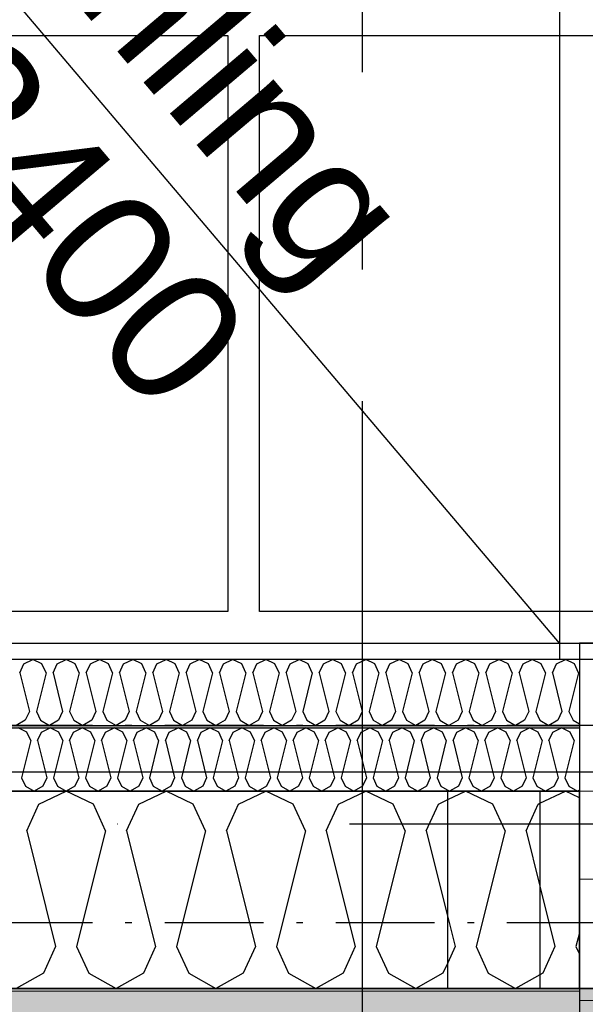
# Model space of a CAD drawing. Header units: millimetres. Extents: x -173281 to 144469, y -85977 to 83288.
# Tile 52 of 88: x -68933 to -68504, y -43974 to -43226. Entities that reach past the tile are written whole.
import ezdxf
from ezdxf.enums import TextEntityAlignment as Align

# ---------------------------------------------------------------- set-up
doc = ezdxf.new("R2010")
doc.units = ezdxf.units.MM
doc.header["$LTSCALE"] = 0.5
doc.header["$MEASUREMENT"] = 0
for name, pattern in [('Akselinje', [1500, 1000, -200, 100, -200]), ('Over snittplan', [260, 150, -50, 10, -50]), ('PLINE', [0]), ('Prikk & stiplet', [1340.555525, 705.555534, -352.777767, 0, -282.222223])]:
    doc.linetypes.add(name, pattern=pattern)
for name, color, linetype in [('223- Bjelker', 7, 'Continuous'), ('231- Bærende yttervegger', 7, 'Continuous'), ('231- Bærende yttervegger (Skravur)', 7, 'Continuous'), ('231- Bærende yttervegger(Nye konstruksjoner)', 7, 'Continuous'), ('232- Ikke-bærende yttervegger (Skravur)(Nye konstruksjoner)', 7, 'Continuous'), ('232- Ikke-bærende yttervegger(Nye konstruksjoner)', 7, 'Continuous'), ('235- Utvendig kledning og overflate (Skravur)(Nye konstruksjoner)', 7, 'Continuous'), ('244- Vinduer_ dører_ foldevegger(Nye konstruksjoner)', 7, 'Continuous'), ('252- Gulv på grunn_ bunnplate', 7, 'Continuous'), ('255- Gulvoverflate(Nye konstruksjoner)', 7, 'Continuous'), ('255- Gulvoverflate(Polylinje)(Nye konstruksjoner)', 7, 'Continuous'), ('256- Faste himlinger og overflatebehandling(Nye konstruksjoner)', 7, 'Continuous'), ('257- Systemhimlinger(Nye konstruksjoner)', 7, 'Continuous'), ('82-- Modullinjer', 7, 'Continuous'), ('862- M___Nettoareal(Nye konstruksjoner)', 7, 'Continuous')]:
    doc.layers.add(name, color=color, linetype=linetype)
for name, color, linetype, lineweight in [('234- Vinduer_ dører_ porter(Nye konstruksjoner)', 7, 'Continuous', 0), ('235- Utvendig kledning og overflate(Nye konstruksjoner)', 7, 'Continuous', 0), ('236- Innvendig kledning og overflate(Nye konstruksjoner)', 7, 'Continuous', 0)]:
    doc.layers.add(name, color=color, linetype=linetype, lineweight=lineweight)
doc.styles.add('GENERATED_STYLE_1', font='arial.ttf')
doc.styles.add('GENERATED_STYLE_2', font='arial.ttf')
pattern_1 = [(0, (0, 0), (0, 43.30127), [0, -25]), (0, (12.5, 21.65), (0, 43.30127), [0, -25])]

# ---------------------------------------------------------------- blocks, each defined once
blk = doc.blocks.new('*X396')
at = {"layer": '231- Bærende yttervegger (Skravur)', "linetype": 'PLINE'}
for p, q in [((-68608.16, -43818.35), (-68594.59, -43811.93)), ((-68573.87, -43821.73), (-68594.59, -43811.93)), ((-68564.63, -43842.05), (-68573.87, -43821.73)), ((-68548.68, -43842.05), (-68539.44, -43821.73)), ((-68539.44, -43821.73), (-68538.16, -43821.13)), ((-68564.63, -43842.05), (-68586.62, -43930.04)), ((-68548.68, -43842.05), (-68538.16, -43884.15)), ((-68608.16, -43907.67), (-68602.57, -43930.04)), ((-68602.57, -43930.04), (-68608.16, -43942.34)), ((-68586.62, -43930.04), (-68577.38, -43950.36)), ((-68577.38, -43950.36), (-68556.66, -43961.93)), ((-68538.16, -43951.61), (-68556.66, -43961.93))]:
    blk.add_line(p, q, dxfattribs=at)
blk = doc.blocks.new('Vindu[40]')
at = {"layer": '234- Vinduer_ dører_ porter(Nye konstruksjoner)', "linetype": 'PLINE'}
for p, q in [((-67488.16, -43811.93), (-68508.16, -43811.93)), ((-68508.16, -43878.93), (-68493.16, -43878.93)), ((-67488.16, -43961.93), (-68508.16, -43961.93)), ((-68493.16, -43970.93), (-68508.16, -43970.93))]:
    blk.add_line(p, q, dxfattribs=at)
at = {"layer": '244- Vinduer_ dører_ foldevegger(Nye konstruksjoner)', "linetype": 'PLINE'}
for p, q in [((-68508.16, -43878.93), (-68508.16, -43811.93)), ((-68508.16, -43961.93), (-68508.16, -43878.93)), ((-68508.16, -43961.93), (-68508.16, -43878.93))]:
    blk.add_line(p, q, dxfattribs=at)
blk = doc.blocks.new('*X727')
at = {"layer": '232- Ikke-bærende yttervegger (Skravur)(Nye konstruksjoner)', "linetype": 'PLINE'}
for p, q in [((-68927.9, -43767.07), (-68934.53, -43763.93)), ((-68916.88, -43767.07), (-68910.25, -43763.93)), ((-68903.62, -43767.07), (-68910.25, -43763.93)), ((-68892.6, -43767.07), (-68885.97, -43763.93)), ((-68879.34, -43767.07), (-68885.97, -43763.93)), ((-68868.32, -43767.07), (-68861.69, -43763.93)), ((-68855.06, -43767.07), (-68861.69, -43763.93)), ((-68844.04, -43767.07), (-68837.41, -43763.93)), ((-68830.78, -43767.07), (-68837.41, -43763.93)), ((-68819.76, -43767.07), (-68813.13, -43763.93)), ((-68806.5, -43767.07), (-68813.13, -43763.93)), ((-68795.48, -43767.07), (-68788.84, -43763.93)), ((-68782.21, -43767.07), (-68788.84, -43763.93)), ((-68771.19, -43767.07), (-68764.56, -43763.93)), ((-68757.93, -43767.07), (-68764.56, -43763.93)), ((-68746.91, -43767.07), (-68740.28, -43763.93)), ((-68733.65, -43767.07), (-68740.28, -43763.93)), ((-68722.63, -43767.07), (-68716, -43763.93)), ((-68709.37, -43767.07), (-68716, -43763.93)), ((-68698.35, -43767.07), (-68691.72, -43763.93)), ((-68685.09, -43767.07), (-68691.72, -43763.93)), ((-68674.07, -43767.07), (-68667.44, -43763.93)), ((-68660.81, -43767.07), (-68667.44, -43763.93)), ((-68649.79, -43767.07), (-68643.16, -43763.93)), ((-68636.53, -43767.07), (-68643.16, -43763.93)), ((-68625.51, -43767.07), (-68618.88, -43763.93)), ((-68612.24, -43767.07), (-68618.88, -43763.93)), ((-68601.23, -43767.07), (-68594.59, -43763.93)), ((-68587.96, -43767.07), (-68594.59, -43763.93)), ((-68576.94, -43767.07), (-68570.31, -43763.93)), ((-68563.68, -43767.07), (-68570.31, -43763.93)), ((-68552.66, -43767.07), (-68546.03, -43763.93)), ((-68539.4, -43767.07), (-68546.03, -43763.93)), ((-68528.38, -43767.07), (-68521.75, -43763.93)), ((-68515.12, -43767.07), (-68521.75, -43763.93)), ((-68924.94, -43773.57), (-68927.9, -43767.07)), ((-68919.84, -43773.57), (-68916.88, -43767.07)), ((-68900.66, -43773.57), (-68903.62, -43767.07)), ((-68895.56, -43773.57), (-68892.6, -43767.07)), ((-68876.38, -43773.57), (-68879.34, -43767.07)), ((-68871.28, -43773.57), (-68868.32, -43767.07)), ((-68852.1, -43773.57), (-68855.06, -43767.07)), ((-68847, -43773.57), (-68844.04, -43767.07)), ((-68827.82, -43773.57), (-68830.78, -43767.07)), ((-68822.72, -43773.57), (-68819.76, -43767.07)), ((-68803.54, -43773.57), (-68806.5, -43767.07)), ((-68798.43, -43773.57), (-68795.48, -43767.07)), ((-68779.25, -43773.57), (-68782.21, -43767.07)), ((-68774.15, -43773.57), (-68771.19, -43767.07)), ((-68754.97, -43773.57), (-68757.93, -43767.07)), ((-68749.87, -43773.57), (-68746.91, -43767.07)), ((-68730.69, -43773.57), (-68733.65, -43767.07)), ((-68725.59, -43773.57), (-68722.63, -43767.07)), ((-68706.41, -43773.57), (-68709.37, -43767.07)), ((-68701.31, -43773.57), (-68698.35, -43767.07)), ((-68682.13, -43773.57), (-68685.09, -43767.07)), ((-68677.03, -43773.57), (-68674.07, -43767.07)), ((-68657.85, -43773.57), (-68660.81, -43767.07)), ((-68652.75, -43773.57), (-68649.79, -43767.07)), ((-68633.57, -43773.57), (-68636.53, -43767.07)), ((-68628.47, -43773.57), (-68625.51, -43767.07)), ((-68609.29, -43773.57), (-68612.24, -43767.07)), ((-68604.18, -43773.57), (-68601.23, -43767.07)), ((-68585, -43773.57), (-68587.96, -43767.07)), ((-68579.9, -43773.57), (-68576.94, -43767.07)), ((-68560.72, -43773.57), (-68563.68, -43767.07)), ((-68555.62, -43773.57), (-68552.66, -43767.07)), ((-68536.44, -43773.57), (-68539.4, -43767.07)), ((-68531.34, -43773.57), (-68528.38, -43767.07)), ((-68512.16, -43773.57), (-68515.12, -43767.07)), ((-68924.94, -43773.57), (-68931.98, -43801.72)), ((-68919.84, -43773.57), (-68912.8, -43801.72)), ((-68900.66, -43773.57), (-68907.7, -43801.72)), ((-68895.56, -43773.57), (-68888.52, -43801.72)), ((-68876.38, -43773.57), (-68883.42, -43801.72)), ((-68871.28, -43773.57), (-68864.24, -43801.72)), ((-68852.1, -43773.57), (-68859.14, -43801.72)), ((-68847, -43773.57), (-68839.96, -43801.72)), ((-68827.82, -43773.57), (-68834.86, -43801.72)), ((-68822.72, -43773.57), (-68815.68, -43801.72)), ((-68803.54, -43773.57), (-68810.58, -43801.72)), ((-68798.43, -43773.57), (-68791.4, -43801.72)), ((-68779.25, -43773.57), (-68786.29, -43801.72)), ((-68774.15, -43773.57), (-68767.11, -43801.72)), ((-68754.97, -43773.57), (-68762.01, -43801.72)), ((-68749.87, -43773.57), (-68742.83, -43801.72)), ((-68730.69, -43773.57), (-68737.73, -43801.72)), ((-68725.59, -43773.57), (-68718.55, -43801.72)), ((-68706.41, -43773.57), (-68713.45, -43801.72)), ((-68701.31, -43773.57), (-68694.27, -43801.72)), ((-68682.13, -43773.57), (-68689.17, -43801.72)), ((-68677.03, -43773.57), (-68669.99, -43801.72)), ((-68657.85, -43773.57), (-68664.89, -43801.72)), ((-68652.75, -43773.57), (-68645.71, -43801.72)), ((-68633.57, -43773.57), (-68640.61, -43801.72)), ((-68628.47, -43773.57), (-68621.43, -43801.72)), ((-68609.29, -43773.57), (-68616.33, -43801.72)), ((-68604.18, -43773.57), (-68597.15, -43801.72)), ((-68585, -43773.57), (-68592.04, -43801.72)), ((-68579.9, -43773.57), (-68572.86, -43801.72)), ((-68560.72, -43773.57), (-68567.76, -43801.72)), ((-68555.62, -43773.57), (-68548.58, -43801.72)), ((-68536.44, -43773.57), (-68543.48, -43801.72)), ((-68531.34, -43773.57), (-68524.3, -43801.72)), ((-68512.16, -43773.57), (-68519.2, -43801.72)), ((-68931.98, -43801.72), (-68929.02, -43808.23)), ((-68912.8, -43801.72), (-68915.76, -43808.23)), ((-68907.7, -43801.72), (-68904.74, -43808.23)), ((-68888.52, -43801.72), (-68891.48, -43808.23)), ((-68883.42, -43801.72), (-68880.46, -43808.23)), ((-68864.24, -43801.72), (-68867.2, -43808.23)), ((-68859.14, -43801.72), (-68856.18, -43808.23)), ((-68839.96, -43801.72), (-68842.92, -43808.23)), ((-68834.86, -43801.72), (-68831.9, -43808.23)), ((-68815.68, -43801.72), (-68818.64, -43808.23)), ((-68810.58, -43801.72), (-68807.62, -43808.23)), ((-68791.4, -43801.72), (-68794.35, -43808.23)), ((-68786.29, -43801.72), (-68783.34, -43808.23)), ((-68767.11, -43801.72), (-68770.07, -43808.23)), ((-68762.01, -43801.72), (-68759.05, -43808.23)), ((-68742.83, -43801.72), (-68745.79, -43808.23)), ((-68737.73, -43801.72), (-68734.77, -43808.23)), ((-68718.55, -43801.72), (-68721.51, -43808.23)), ((-68713.45, -43801.72), (-68710.49, -43808.23)), ((-68694.27, -43801.72), (-68697.23, -43808.23)), ((-68689.17, -43801.72), (-68686.21, -43808.23)), ((-68669.99, -43801.72), (-68672.95, -43808.23)), ((-68664.89, -43801.72), (-68661.93, -43808.23)), ((-68645.71, -43801.72), (-68648.67, -43808.23)), ((-68640.61, -43801.72), (-68637.65, -43808.23)), ((-68621.43, -43801.72), (-68624.39, -43808.23)), ((-68616.33, -43801.72), (-68613.37, -43808.23)), ((-68597.15, -43801.72), (-68600.1, -43808.23)), ((-68592.04, -43801.72), (-68589.08, -43808.23)), ((-68572.86, -43801.72), (-68575.82, -43808.23)), ((-68567.76, -43801.72), (-68564.8, -43808.23)), ((-68548.58, -43801.72), (-68551.54, -43808.23)), ((-68543.48, -43801.72), (-68540.52, -43808.23)), ((-68524.3, -43801.72), (-68527.26, -43808.23)), ((-68519.2, -43801.72), (-68516.24, -43808.23)), ((-68929.02, -43808.23), (-68922.39, -43811.93)), ((-68915.76, -43808.23), (-68922.39, -43811.93)), ((-68904.74, -43808.23), (-68898.11, -43811.93)), ((-68891.48, -43808.23), (-68898.11, -43811.93)), ((-68880.46, -43808.23), (-68873.83, -43811.93)), ((-68867.2, -43808.23), (-68873.83, -43811.93)), ((-68856.18, -43808.23), (-68849.55, -43811.93)), ((-68842.92, -43808.23), (-68849.55, -43811.93)), ((-68831.9, -43808.23), (-68825.27, -43811.93)), ((-68818.64, -43808.23), (-68825.27, -43811.93)), ((-68807.62, -43808.23), (-68800.99, -43811.93)), ((-68794.35, -43808.23), (-68800.99, -43811.93)), ((-68783.34, -43808.23), (-68776.7, -43811.93)), ((-68770.07, -43808.23), (-68776.7, -43811.93)), ((-68759.05, -43808.23), (-68752.42, -43811.93)), ((-68745.79, -43808.23), (-68752.42, -43811.93)), ((-68734.77, -43808.23), (-68728.14, -43811.93)), ((-68721.51, -43808.23), (-68728.14, -43811.93)), ((-68710.49, -43808.23), (-68703.86, -43811.93)), ((-68697.23, -43808.23), (-68703.86, -43811.93)), ((-68686.21, -43808.23), (-68679.58, -43811.93)), ((-68672.95, -43808.23), (-68679.58, -43811.93)), ((-68661.93, -43808.23), (-68655.3, -43811.93)), ((-68648.67, -43808.23), (-68655.3, -43811.93)), ((-68637.65, -43808.23), (-68631.02, -43811.93)), ((-68624.39, -43808.23), (-68631.02, -43811.93)), ((-68613.37, -43808.23), (-68606.74, -43811.93)), ((-68600.1, -43808.23), (-68606.74, -43811.93)), ((-68589.08, -43808.23), (-68582.45, -43811.93)), ((-68575.82, -43808.23), (-68582.45, -43811.93)), ((-68564.8, -43808.23), (-68558.17, -43811.93)), ((-68551.54, -43808.23), (-68558.17, -43811.93)), ((-68540.52, -43808.23), (-68533.89, -43811.93)), ((-68527.26, -43808.23), (-68533.89, -43811.93)), ((-68516.24, -43808.23), (-68509.61, -43811.93)), ((-68508.16, -43811.12), (-68509.61, -43811.93))]:
    blk.add_line(p, q, dxfattribs=at)
blk = doc.blocks.new('*X733')
at = {"layer": '232- Ikke-bærende yttervegger (Skravur)(Nye konstruksjoner)', "linetype": 'PLINE'}
for p, q in [((-68930.31, -43715.2), (-68923.4, -43711.93)), ((-68916.5, -43715.2), (-68923.4, -43711.93)), ((-68905.02, -43715.2), (-68898.11, -43711.93)), ((-68891.2, -43715.2), (-68898.11, -43711.93)), ((-68879.72, -43715.2), (-68872.82, -43711.93)), ((-68865.91, -43715.2), (-68872.82, -43711.93)), ((-68854.43, -43715.2), (-68847.52, -43711.93)), ((-68840.62, -43715.2), (-68847.52, -43711.93)), ((-68829.14, -43715.2), (-68822.23, -43711.93)), ((-68815.32, -43715.2), (-68822.23, -43711.93)), ((-68803.85, -43715.2), (-68796.94, -43711.93)), ((-68790.03, -43715.2), (-68796.94, -43711.93)), ((-68778.55, -43715.2), (-68771.65, -43711.93)), ((-68764.74, -43715.2), (-68771.65, -43711.93)), ((-68753.26, -43715.2), (-68746.35, -43711.93)), ((-68739.45, -43715.2), (-68746.35, -43711.93)), ((-68727.97, -43715.2), (-68721.06, -43711.93)), ((-68714.15, -43715.2), (-68721.06, -43711.93)), ((-68702.67, -43715.2), (-68695.77, -43711.93)), ((-68688.86, -43715.2), (-68695.77, -43711.93)), ((-68677.38, -43715.2), (-68670.47, -43711.93)), ((-68663.57, -43715.2), (-68670.47, -43711.93)), ((-68652.09, -43715.2), (-68645.18, -43711.93)), ((-68638.27, -43715.2), (-68645.18, -43711.93)), ((-68626.79, -43715.2), (-68619.89, -43711.93)), ((-68612.98, -43715.2), (-68619.89, -43711.93)), ((-68601.5, -43715.2), (-68594.59, -43711.93)), ((-68587.69, -43715.2), (-68594.59, -43711.93)), ((-68576.21, -43715.2), (-68569.3, -43711.93)), ((-68562.39, -43715.2), (-68569.3, -43711.93)), ((-68550.92, -43715.2), (-68544.01, -43711.93)), ((-68537.1, -43715.2), (-68544.01, -43711.93)), ((-68525.62, -43715.2), (-68518.72, -43711.93)), ((-68511.81, -43715.2), (-68518.72, -43711.93)), ((-68933.39, -43721.97), (-68930.31, -43715.2)), ((-68913.41, -43721.97), (-68916.5, -43715.2)), ((-68908.1, -43721.97), (-68905.02, -43715.2)), ((-68888.12, -43721.97), (-68891.2, -43715.2)), ((-68882.81, -43721.97), (-68879.72, -43715.2)), ((-68862.83, -43721.97), (-68865.91, -43715.2)), ((-68857.51, -43721.97), (-68854.43, -43715.2)), ((-68837.54, -43721.97), (-68840.62, -43715.2)), ((-68832.22, -43721.97), (-68829.14, -43715.2)), ((-68812.24, -43721.97), (-68815.32, -43715.2)), ((-68806.93, -43721.97), (-68803.85, -43715.2)), ((-68786.95, -43721.97), (-68790.03, -43715.2)), ((-68781.64, -43721.97), (-68778.55, -43715.2)), ((-68761.66, -43721.97), (-68764.74, -43715.2)), ((-68756.34, -43721.97), (-68753.26, -43715.2)), ((-68736.36, -43721.97), (-68739.45, -43715.2)), ((-68731.05, -43721.97), (-68727.97, -43715.2)), ((-68711.07, -43721.97), (-68714.15, -43715.2)), ((-68705.76, -43721.97), (-68702.67, -43715.2)), ((-68685.78, -43721.97), (-68688.86, -43715.2)), ((-68680.46, -43721.97), (-68677.38, -43715.2)), ((-68660.48, -43721.97), (-68663.57, -43715.2)), ((-68655.17, -43721.97), (-68652.09, -43715.2)), ((-68635.19, -43721.97), (-68638.27, -43715.2)), ((-68629.88, -43721.97), (-68626.79, -43715.2)), ((-68609.9, -43721.97), (-68612.98, -43715.2)), ((-68604.58, -43721.97), (-68601.5, -43715.2)), ((-68584.61, -43721.97), (-68587.69, -43715.2)), ((-68579.29, -43721.97), (-68576.21, -43715.2)), ((-68559.31, -43721.97), (-68562.39, -43715.2)), ((-68554, -43721.97), (-68550.92, -43715.2)), ((-68534.02, -43721.97), (-68537.1, -43715.2)), ((-68528.71, -43721.97), (-68525.62, -43715.2)), ((-68508.73, -43721.97), (-68511.81, -43715.2)), ((-68933.39, -43721.97), (-68926.06, -43751.3)), ((-68913.41, -43721.97), (-68920.75, -43751.3)), ((-68908.1, -43721.97), (-68900.77, -43751.3)), ((-68888.12, -43721.97), (-68895.45, -43751.3)), ((-68882.81, -43721.97), (-68875.47, -43751.3)), ((-68862.83, -43721.97), (-68870.16, -43751.3)), ((-68857.51, -43721.97), (-68850.18, -43751.3)), ((-68837.54, -43721.97), (-68844.87, -43751.3)), ((-68832.22, -43721.97), (-68824.89, -43751.3)), ((-68812.24, -43721.97), (-68819.57, -43751.3)), ((-68806.93, -43721.97), (-68799.6, -43751.3)), ((-68786.95, -43721.97), (-68794.28, -43751.3)), ((-68781.64, -43721.97), (-68774.3, -43751.3)), ((-68761.66, -43721.97), (-68768.99, -43751.3)), ((-68756.34, -43721.97), (-68749.01, -43751.3)), ((-68736.36, -43721.97), (-68743.7, -43751.3)), ((-68731.05, -43721.97), (-68723.72, -43751.3)), ((-68711.07, -43721.97), (-68718.4, -43751.3)), ((-68705.76, -43721.97), (-68698.42, -43751.3)), ((-68685.78, -43721.97), (-68693.11, -43751.3)), ((-68680.46, -43721.97), (-68673.13, -43751.3)), ((-68660.48, -43721.97), (-68667.82, -43751.3)), ((-68655.17, -43721.97), (-68647.84, -43751.3)), ((-68635.19, -43721.97), (-68642.52, -43751.3)), ((-68629.88, -43721.97), (-68622.54, -43751.3)), ((-68609.9, -43721.97), (-68617.23, -43751.3)), ((-68604.58, -43721.97), (-68597.25, -43751.3)), ((-68584.61, -43721.97), (-68591.94, -43751.3)), ((-68579.29, -43721.97), (-68571.96, -43751.3)), ((-68559.31, -43721.97), (-68566.64, -43751.3)), ((-68554, -43721.97), (-68546.67, -43751.3)), ((-68534.02, -43721.97), (-68541.35, -43751.3)), ((-68528.71, -43721.97), (-68521.37, -43751.3)), ((-68508.73, -43721.97), (-68516.06, -43751.3)), ((-68926.06, -43751.3), (-68929.14, -43758.07)), ((-68920.75, -43751.3), (-68917.66, -43758.07)), ((-68900.77, -43751.3), (-68903.85, -43758.07)), ((-68895.45, -43751.3), (-68892.37, -43758.07)), ((-68875.47, -43751.3), (-68878.56, -43758.07)), ((-68870.16, -43751.3), (-68867.08, -43758.07)), ((-68850.18, -43751.3), (-68853.26, -43758.07)), ((-68844.87, -43751.3), (-68841.79, -43758.07)), ((-68824.89, -43751.3), (-68827.97, -43758.07)), ((-68819.57, -43751.3), (-68816.49, -43758.07)), ((-68799.6, -43751.3), (-68802.68, -43758.07)), ((-68794.28, -43751.3), (-68791.2, -43758.07)), ((-68774.3, -43751.3), (-68777.38, -43758.07)), ((-68768.99, -43751.3), (-68765.91, -43758.07)), ((-68749.01, -43751.3), (-68752.09, -43758.07)), ((-68743.7, -43751.3), (-68740.61, -43758.07)), ((-68723.72, -43751.3), (-68726.8, -43758.07)), ((-68718.4, -43751.3), (-68715.32, -43758.07)), ((-68698.42, -43751.3), (-68701.51, -43758.07)), ((-68693.11, -43751.3), (-68690.03, -43758.07)), ((-68673.13, -43751.3), (-68676.21, -43758.07)), ((-68667.82, -43751.3), (-68664.73, -43758.07)), ((-68647.84, -43751.3), (-68650.92, -43758.07)), ((-68642.52, -43751.3), (-68639.44, -43758.07)), ((-68622.54, -43751.3), (-68625.63, -43758.07)), ((-68617.23, -43751.3), (-68614.15, -43758.07)), ((-68597.25, -43751.3), (-68600.33, -43758.07)), ((-68591.94, -43751.3), (-68588.86, -43758.07)), ((-68571.96, -43751.3), (-68575.04, -43758.07)), ((-68566.64, -43751.3), (-68563.56, -43758.07)), ((-68546.67, -43751.3), (-68549.75, -43758.07)), ((-68541.35, -43751.3), (-68538.27, -43758.07)), ((-68521.37, -43751.3), (-68524.45, -43758.07)), ((-68516.06, -43751.3), (-68512.98, -43758.07)), ((-68929.14, -43758.07), (-68936.05, -43761.93)), ((-68917.66, -43758.07), (-68910.76, -43761.93)), ((-68903.85, -43758.07), (-68910.76, -43761.93)), ((-68892.37, -43758.07), (-68885.46, -43761.93)), ((-68878.56, -43758.07), (-68885.46, -43761.93)), ((-68867.08, -43758.07), (-68860.17, -43761.93)), ((-68853.26, -43758.07), (-68860.17, -43761.93)), ((-68841.79, -43758.07), (-68834.88, -43761.93)), ((-68827.97, -43758.07), (-68834.88, -43761.93)), ((-68816.49, -43758.07), (-68809.59, -43761.93)), ((-68802.68, -43758.07), (-68809.59, -43761.93)), ((-68791.2, -43758.07), (-68784.29, -43761.93)), ((-68777.38, -43758.07), (-68784.29, -43761.93)), ((-68765.91, -43758.07), (-68759, -43761.93)), ((-68752.09, -43758.07), (-68759, -43761.93)), ((-68740.61, -43758.07), (-68733.71, -43761.93)), ((-68726.8, -43758.07), (-68733.71, -43761.93)), ((-68715.32, -43758.07), (-68708.41, -43761.93)), ((-68701.51, -43758.07), (-68708.41, -43761.93)), ((-68690.03, -43758.07), (-68683.12, -43761.93)), ((-68676.21, -43758.07), (-68683.12, -43761.93)), ((-68664.73, -43758.07), (-68657.83, -43761.93)), ((-68650.92, -43758.07), (-68657.83, -43761.93)), ((-68639.44, -43758.07), (-68632.53, -43761.93)), ((-68625.63, -43758.07), (-68632.53, -43761.93)), ((-68614.15, -43758.07), (-68607.24, -43761.93)), ((-68600.33, -43758.07), (-68607.24, -43761.93)), ((-68588.86, -43758.07), (-68581.95, -43761.93)), ((-68575.04, -43758.07), (-68581.95, -43761.93)), ((-68563.56, -43758.07), (-68556.66, -43761.93)), ((-68549.75, -43758.07), (-68556.66, -43761.93)), ((-68538.27, -43758.07), (-68531.36, -43761.93)), ((-68524.45, -43758.07), (-68531.36, -43761.93)), ((-68512.98, -43758.07), (-68508.16, -43760.76))]:
    blk.add_line(p, q, dxfattribs=at)
blk = doc.blocks.new('*X1150')
at = {"layer": '232- Ikke-bærende yttervegger (Skravur)(Nye konstruksjoner)', "linetype": 'PLINE'}
for p, q in [((-68918.83, -43821.73), (-68898.11, -43811.93)), ((-68877.39, -43821.73), (-68898.11, -43811.93)), ((-68842.95, -43821.73), (-68822.23, -43811.93)), ((-68801.51, -43821.73), (-68822.23, -43811.93)), ((-68767.07, -43821.73), (-68746.35, -43811.93)), ((-68725.63, -43821.73), (-68746.35, -43811.93)), ((-68691.2, -43821.73), (-68670.47, -43811.93)), ((-68649.75, -43821.73), (-68670.47, -43811.93)), ((-68928.08, -43842.05), (-68918.83, -43821.73)), ((-68868.14, -43842.05), (-68877.39, -43821.73)), ((-68852.2, -43842.05), (-68842.95, -43821.73)), ((-68792.26, -43842.05), (-68801.51, -43821.73)), ((-68776.32, -43842.05), (-68767.07, -43821.73)), ((-68716.38, -43842.05), (-68725.63, -43821.73)), ((-68700.44, -43842.05), (-68691.2, -43821.73)), ((-68640.51, -43842.05), (-68649.75, -43821.73)), ((-68624.56, -43842.05), (-68615.32, -43821.73)), ((-68615.32, -43821.73), (-68608.16, -43818.35)), ((-68928.08, -43842.05), (-68906.08, -43930.04)), ((-68868.14, -43842.05), (-68890.14, -43930.04)), ((-68852.2, -43842.05), (-68830.2, -43930.04)), ((-68792.26, -43842.05), (-68814.26, -43930.04)), ((-68776.32, -43842.05), (-68754.32, -43930.04)), ((-68716.38, -43842.05), (-68738.38, -43930.04)), ((-68700.44, -43842.05), (-68678.44, -43930.04)), ((-68640.51, -43842.05), (-68662.5, -43930.04)), ((-68624.56, -43842.05), (-68608.16, -43907.67)), ((-68906.08, -43930.04), (-68915.33, -43950.36)), ((-68890.14, -43930.04), (-68880.89, -43950.36)), ((-68830.2, -43930.04), (-68839.45, -43950.36)), ((-68814.26, -43930.04), (-68805.01, -43950.36)), ((-68754.32, -43930.04), (-68763.57, -43950.36)), ((-68738.38, -43930.04), (-68729.13, -43950.36)), ((-68678.44, -43930.04), (-68687.69, -43950.36)), ((-68662.5, -43930.04), (-68653.26, -43950.36)), ((-68608.16, -43942.34), (-68611.81, -43950.36)), ((-68915.33, -43950.36), (-68936.05, -43961.93)), ((-68880.89, -43950.36), (-68860.17, -43961.93)), ((-68839.45, -43950.36), (-68860.17, -43961.93)), ((-68805.01, -43950.36), (-68784.29, -43961.93)), ((-68763.57, -43950.36), (-68784.29, -43961.93)), ((-68729.13, -43950.36), (-68708.41, -43961.93)), ((-68687.69, -43950.36), (-68708.41, -43961.93)), ((-68653.26, -43950.36), (-68632.53, -43961.93)), ((-68611.81, -43950.36), (-68632.53, -43961.93))]:
    blk.add_line(p, q, dxfattribs=at)
blk = doc.blocks.new('*X1151')
at = {"layer": '232- Ikke-bærende yttervegger (Skravur)(Nye konstruksjoner)', "linetype": 'PLINE'}
for p, q in [((-68538.16, -43821.13), (-68518.72, -43811.93)), ((-68508.16, -43816.92), (-68518.72, -43811.93)), ((-68538.16, -43884.15), (-68526.69, -43930.04)), ((-68508.16, -43919.7), (-68510.74, -43930.04)), ((-68526.69, -43930.04), (-68535.93, -43950.36)), ((-68510.74, -43930.04), (-68508.16, -43935.72)), ((-68535.93, -43950.36), (-68538.16, -43951.61))]:
    blk.add_line(p, q, dxfattribs=at)
blk = doc.blocks.new('Standard grid marker[192]', base_point=(20939.46, -43811.93))
at = {"layer": '82-- Modullinjer', "linetype": 'Akselinje'}
blk.add_line((20739.46, -43811.93), (-81321.28, -43811.93), dxfattribs=at)
at = {"layer": '82-- Modullinjer', "style": 'GENERATED_STYLE_2'}
for tag, p in [('AC_MarkerText_1_0', (21061.96, -43851.93)), ('AC_MarkerText_1_1', (-81898.78, -43851.93))]:
    blk.add_attdef(tag, text='', height=175, rotation=90, dxfattribs=at).set_placement(p, align=Align.TOP_CENTER)
blk = doc.blocks.new('Standard grid marker[267]', base_point=(-68673.16, 26434.41))
at = {"layer": '82-- Modullinjer', "linetype": 'Akselinje'}
blk.add_line((-68673.16, 26234.41), (-68673.16, -50374.43), dxfattribs=at)
at = {"layer": '82-- Modullinjer', "style": 'GENERATED_STYLE_2'}
for tag, p in [('AC_MarkerText_1_0', (-68800.66, 26644.41)), ('AC_MarkerText_1_1', (-68800.66, -50864.43))]:
    blk.add_attdef(tag, text='', height=175, rotation=90, dxfattribs=at).set_placement(p, align=Align.TOP_CENTER)
blk = doc.blocks.new('__141', base_point=(-66873.71, -42869.44))
at = {"layer": '255- Gulvoverflate(Polylinje)(Nye konstruksjoner)', "linetype": 'PLINE', "flags": 128}
blk.add_lwpolyline([(-65223.16, -43699.43), (-65223.16, -40961.93), (-70838.16, -40961.93), (-70838.16, -43699.43)], close=True, dxfattribs=at)

msp = doc.modelspace()

# ---------------------------------------------------------------- hatches: boundary and pattern name
at = {"layer": '232- Ikke-bærende yttervegger (Skravur)(Nye konstruksjoner)', "linetype": 'Continuous'}
h = msp.add_hatch(dxfattribs=at)
h.set_pattern_fill('Gips', color=256, style=0, pattern_type=2)
h.set_pattern_definition([(0, (0, 0), (0, 86.60254), [0, -50]), (0, (25, 43.3), (0, 86.60254), [0, -50])])
h.paths.add_polyline_path([(-69188.16, -43699.43), (-69188.16, -43711.93), (-68508.16, -43711.93), (-68508.16, -43699.43)])
msp.add_hatch(color=256, dxfattribs=at).paths.add_polyline_path([(-69188.16, -43761.93), (-69188.16, -43763.93), (-68508.16, -43763.93), (-68508.16, -43761.93)])
at = {"layer": '235- Utvendig kledning og overflate (Skravur)(Nye konstruksjoner)', "linetype": 'Continuous'}
h = msp.add_hatch(dxfattribs=at)
h.set_pattern_fill('Prikker_tett', color=256, style=0, pattern_type=2)
h.set_pattern_definition(pattern_1)
h.paths.add_polyline_path([(-69188.16, -43963.93), (-68518.16, -43963.93), (-68518.16, -43961.93), (-69188.16, -43961.93)])
h = msp.add_hatch(dxfattribs=at)
h.set_pattern_fill('Prikker_tett', color=256, style=0, pattern_type=2)
h.set_pattern_definition(pattern_1)
h.paths.add_polyline_path([(-68518.16, -43963.93), (-68508.16, -43963.93), (-68508.16, -43961.93), (-68518.16, -43961.93)])
at = {"layer": '256- Faste himlinger og overflatebehandling(Nye konstruksjoner)', "linetype": 'Continuous'}
msp.add_hatch(color=256, dxfattribs=at).paths.add_polyline_path([(-77573.16, -45166.93), (-76163.16, -45166.93), (-76163.16, -46156.93), (-69793.16, -46156.93), (-66143.16, -46186.93), (-60353.16, -46186.93), (-60353.16, -43186.93), (-59123.16, -43186.93), (-59123.16, -36146.93), (-60353.16, -36146.93), (-60353.16, -12056.93), (-61323.16, -12056.93), (-61323.16, -14921.93), (-61193.16, -14921.93), (-61193.16, -15296.93), (-61378.16, -15296.93), (-61378.16, -25536.93), (-61193.16, -25536.93), (-61193.16, -25911.93), (-61323.16, -25911.93), (-61323.16, -37221.93), (-60173.16, -37221.93), (-60173.16, -42061.93), (-61323.16, -42061.93), (-61323.16, -43961.93), (-70863.16, -43961.93), (-70863.16, -45161.93), (-75178.16, -45161.93), (-75178.16, -43961.93), (-76398.16, -43961.93), (-76398.16, -44096.93), (-76683.16, -44096.93), (-76683.16, -39207.93), (-77573.16, -39207.93)])

# ---------------------------------------------------------------- linework, layer by layer
at = {"layer": '223- Bjelker', "linetype": 'Over snittplan'}
for p, q in [((-64978.16, -43761.93), (-76548.16, -43761.93)), ((-64978.16, -43911.93), (-76548.16, -43911.93))]:
    msp.add_line(p, q, dxfattribs=at)
at = {"layer": '223- Bjelker', "linetype": 'Prikk & stiplet'}
msp.add_line((-64978.16, -43836.93), (-76548.16, -43836.93), dxfattribs=at)
at = {"layer": '231- Bærende yttervegger', "linetype": 'PLINE', "flags": 128}
for points in [[(-68608.16, -43811.93), (-69108.16, -43811.93)], [(-68608.16, -43961.93), (-68608.16, -43811.93)], [(-68538.16, -43811.93), (-68608.16, -43811.93)], [(-68508.16, -43811.93), (-68538.16, -43811.93)], [(-68538.16, -43811.93), (-68538.16, -43961.93)], [(-69108.16, -43961.93), (-68608.16, -43961.93)], [(-68608.16, -43961.93), (-68538.16, -43961.93)], [(-68538.16, -43961.93), (-68508.16, -43961.93)]]:
    msp.add_lwpolyline(points, dxfattribs=at)
at = {"layer": '231- Bærende yttervegger', "linetype": 'Over snittplan', "flags": 128}
for points in [[(-64978.16, -43911.93), (-70863.16, -43911.93)], [(-70863.16, -43961.93), (-64978.16, -43961.93)]]:
    msp.add_lwpolyline(points, dxfattribs=at)
at = {"layer": '231- Bærende yttervegger(Nye konstruksjoner)', "linetype": 'PLINE', "flags": 128}
for points in [[(-65868.16, -43699.43), (-68508.16, -43699.43)], [(-68508.16, -43699.43), (-68508.16, -43711.93)], [(-68508.16, -43711.93), (-68508.16, -43761.93)], [(-68508.16, -43761.93), (-68508.16, -43763.93)], [(-68508.16, -43763.93), (-68508.16, -43811.93)], [(-68508.16, -43811.93), (-68508.16, -43961.93)], [(-68508.16, -43961.93), (-68508.16, -43963.93)], [(-68508.16, -43963.93), (-68508.16, -43993.93)]]:
    msp.add_lwpolyline(points, dxfattribs=at)
at = {"layer": '232- Ikke-bærende yttervegger(Nye konstruksjoner)', "linetype": 'PLINE'}
for p, q in [((-68508.16, -43711.93), (-69188.16, -43711.93)), ((-69188.16, -43761.93), (-68508.16, -43761.93)), ((-69188.16, -43763.93), (-68508.16, -43763.93))]:
    msp.add_line(p, q, dxfattribs=at)
at = {"layer": '232- Ikke-bærende yttervegger(Nye konstruksjoner)', "linetype": 'PLINE', "flags": 128}
for points in [[(-69188.16, -43811.93), (-68508.16, -43811.93)], [(-68608.16, -43811.93), (-69108.16, -43811.93)], [(-68608.16, -43961.93), (-68608.16, -43811.93)], [(-68508.16, -43811.93), (-68538.16, -43811.93)], [(-68538.16, -43811.93), (-68538.16, -43961.93)], [(-68508.16, -43961.93), (-68508.16, -43811.93)], [(-69108.16, -43961.93), (-68608.16, -43961.93)], [(-68538.16, -43961.93), (-68508.16, -43961.93)]]:
    msp.add_lwpolyline(points, dxfattribs=at)
at = {"layer": '235- Utvendig kledning og overflate(Nye konstruksjoner)', "linetype": 'PLINE'}
for p, q in [((-68518.16, -43963.93), (-69188.16, -43963.93)), ((-68508.16, -43963.93), (-68518.16, -43963.93))]:
    msp.add_line(p, q, dxfattribs=at)
at = {"layer": '235- Utvendig kledning og overflate(Nye konstruksjoner)', "linetype": 'PLINE', "flags": 128}
for points in [[(-68518.16, -43961.93), (-69188.16, -43961.93)], [(-68508.16, -43961.93), (-68518.16, -43961.93)]]:
    msp.add_lwpolyline(points, dxfattribs=at)
at = {"layer": '236- Innvendig kledning og overflate(Nye konstruksjoner)', "linetype": 'PLINE', "flags": 128}
msp.add_lwpolyline([(-68508.16, -43699.43), (-69188.16, -43699.43)], dxfattribs=at)
at = {"layer": '252- Gulv på grunn_ bunnplate', "linetype": 'PLINE', "flags": 128}
msp.add_lwpolyline([(-77653.66, -28236.43), (-76468.16, -28236.43), (-76468.16, -25956.93), (-68648.16, -25956.93), (-68648.16, -14971.93), (-68648.16, -14846.93), (-70768.16, -14846.93), (-70768.16, -11941.93), (-75053.66, -11941.93), (-75053.66, 2273.07), (-74818.16, 2273.07), (-74818.16, 4673.07), (-63042.66, 4673.07), (-63042.66, 2373.07), (-61492.66, 2373.07), (-61492.66, -15001.93), (-65023.16, -15001.93), (-65023.16, -14971.93), (-65037.66, -14971.93), (-65037.66, -25831.93), (-61478.16, -25831.93), (-61478.16, -37386.43), (-60337.66, -37386.43), (-60337.66, -41897.43), (-61487.66, -41897.43), (-61487.66, -43697.43), (-63278.16, -43697.43), (-63278.16, -41936.93), (-63428.16, -41936.93), (-63428.16, -43701.93), (-65168.16, -43701.93), (-65168.16, -43797.43), (-71027.66, -43797.43), (-71027.66, -44997.43), (-75013.66, -44997.43), (-75013.66, -43797.43), (-76238.16, -43797.43), (-76238.16, -38801.93), (-77653.66, -38801.93)], close=True, dxfattribs=at)
at = {"layer": '256- Faste himlinger og overflatebehandling(Nye konstruksjoner)', "linetype": 'Over snittplan', "flags": 128}
msp.add_lwpolyline([(-77573.16, -45166.93), (-76163.16, -45166.93), (-76163.16, -46156.93), (-69793.16, -46156.93), (-66143.16, -46186.93), (-60353.16, -46186.93), (-60353.16, -43186.93), (-59123.16, -43186.93), (-59123.16, -36146.93), (-60353.16, -36146.93), (-60353.16, -12056.93), (-61323.16, -12056.93), (-61323.16, -14921.93), (-61193.16, -14921.93), (-61193.16, -15296.93), (-61378.16, -15296.93), (-61378.16, -25536.93), (-61193.16, -25536.93), (-61193.16, -25911.93), (-61323.16, -25911.93), (-61323.16, -37221.93), (-60173.16, -37221.93), (-60173.16, -42061.93), (-61323.16, -42061.93), (-61323.16, -43961.93), (-70863.16, -43961.93), (-70863.16, -45161.93), (-75178.16, -45161.93), (-75178.16, -43961.93), (-76398.16, -43961.93), (-76398.16, -44096.93), (-76683.16, -44096.93), (-76683.16, -39207.93), (-77573.16, -39207.93)], close=True, dxfattribs=at)
at = {"layer": '256- Faste himlinger og overflatebehandling(Nye konstruksjoner)', "linetype": 'PLINE', "flags": 128}
msp.add_lwpolyline([(-77573.16, -45166.93), (-76163.16, -45166.93), (-76163.16, -46156.93), (-69793.16, -46156.93), (-66143.16, -46186.93), (-60353.16, -46186.93), (-60353.16, -43186.93), (-59123.16, -43186.93), (-59123.16, -36146.93), (-60353.16, -36146.93), (-60353.16, -12056.93), (-61323.16, -12056.93), (-61323.16, -14921.93), (-61193.16, -14921.93), (-61193.16, -15296.93), (-61378.16, -15296.93), (-61378.16, -25536.93), (-61193.16, -25536.93), (-61193.16, -25911.93), (-61323.16, -25911.93), (-61323.16, -37221.93), (-60173.16, -37221.93), (-60173.16, -42061.93), (-61323.16, -42061.93), (-61323.16, -43961.93), (-70863.16, -43961.93), (-70863.16, -45161.93), (-75178.16, -45161.93), (-75178.16, -43961.93), (-76398.16, -43961.93), (-76398.16, -44096.93), (-76683.16, -44096.93), (-76683.16, -39207.93), (-77573.16, -39207.93)], close=True, dxfattribs=at)
at = {"layer": '256- Faste himlinger og overflatebehandling(Nye konstruksjoner)', "linetype": 'Over snittplan', "flags": 128}
msp.add_lwpolyline([(-65223.16, -43711.93), (-70843.16, -43711.93)], dxfattribs=at)
at = {"layer": '257- Systemhimlinger(Nye konstruksjoner)', "linetype": 'PLINE'}
msp.add_line((-68523.16, -43699.43), (-70843.16, -40961.93), dxfattribs=at)
at = {"layer": '257- Systemhimlinger(Nye konstruksjoner)', "linetype": 'PLINE', "flags": 128}
for points in [[(-69351.16, -43237.68), (-68775.16, -43237.68)], [(-68775.16, -43237.68), (-68775.16, -43675.43)], [(-68751.16, -43237.68), (-68175.16, -43237.68)], [(-68751.16, -43675.43), (-68751.16, -43237.68)], [(-68775.16, -43675.43), (-69351.16, -43675.43)], [(-68175.16, -43675.43), (-68751.16, -43675.43)]]:
    msp.add_lwpolyline(points, dxfattribs=at)
at = {"layer": '862- M___Nettoareal(Nye konstruksjoner)', "linetype": 'PLINE'}
msp.add_line((-68523.16, -39131.93), (-68523.16, -43711.93), dxfattribs=at)

# ---------------------------------------------------------------- block references
at = {"layer": '231- Bærende yttervegger'}
msp.add_blockref('*X396', (0, 0), dxfattribs=at)
at = {"layer": '232- Ikke-bærende yttervegger(Nye konstruksjoner)'}
for name in ['*X733', '*X727', '*X1150', '*X1151']:
    msp.add_blockref(name, (0, 0), dxfattribs=at)
at = {"layer": '244- Vinduer_ dører_ foldevegger(Nye konstruksjoner)', "linetype": 'PLINE'}
msp.add_blockref('Vindu[40]', (0, 0), dxfattribs=at)
at = {"layer": '255- Gulvoverflate(Nye konstruksjoner)', "linetype": 'Continuous'}
msp.add_blockref('__141', (-66873.71, -42869.44), dxfattribs=at)
at = {"layer": '82-- Modullinjer', "linetype": 'PLINE'}
for name, p in [('Standard grid marker[267]', (-68673.16, 26434.41)), ('Standard grid marker[192]', (20939.46, -43811.93))]:
    msp.add_blockref(name, p, dxfattribs=at)

# ---------------------------------------------------------------- texts
at = {"layer": '257- Systemhimlinger(Nye konstruksjoner)', "linetype": 'Continuous', "char_height": 100, "rotation": 310.28089, "style": 'GENERATED_STYLE_1'}
for s, insert, attachment_point in [('\\A1;{\\pql;\\fArial|b0|i0|c0|p0;\\W1.000000;Systemhimling}', (-69215.71, -42674.55), 1), ('\\A1;{\\pql;\\fArial|b0|i0|c0|p0;\\W1.000000;H= 2\\fArial|b0|i0|c0|p0;\\W1.000000;4\\fArial|b0|i0|c0|p0;\\W1.000000;00}', (-69174.35, -43123.67), 7)]:
    msp.add_mtext(s, dxfattribs=dict(at, insert=insert, attachment_point=attachment_point))

doc.saveas('drawing.dxf')
